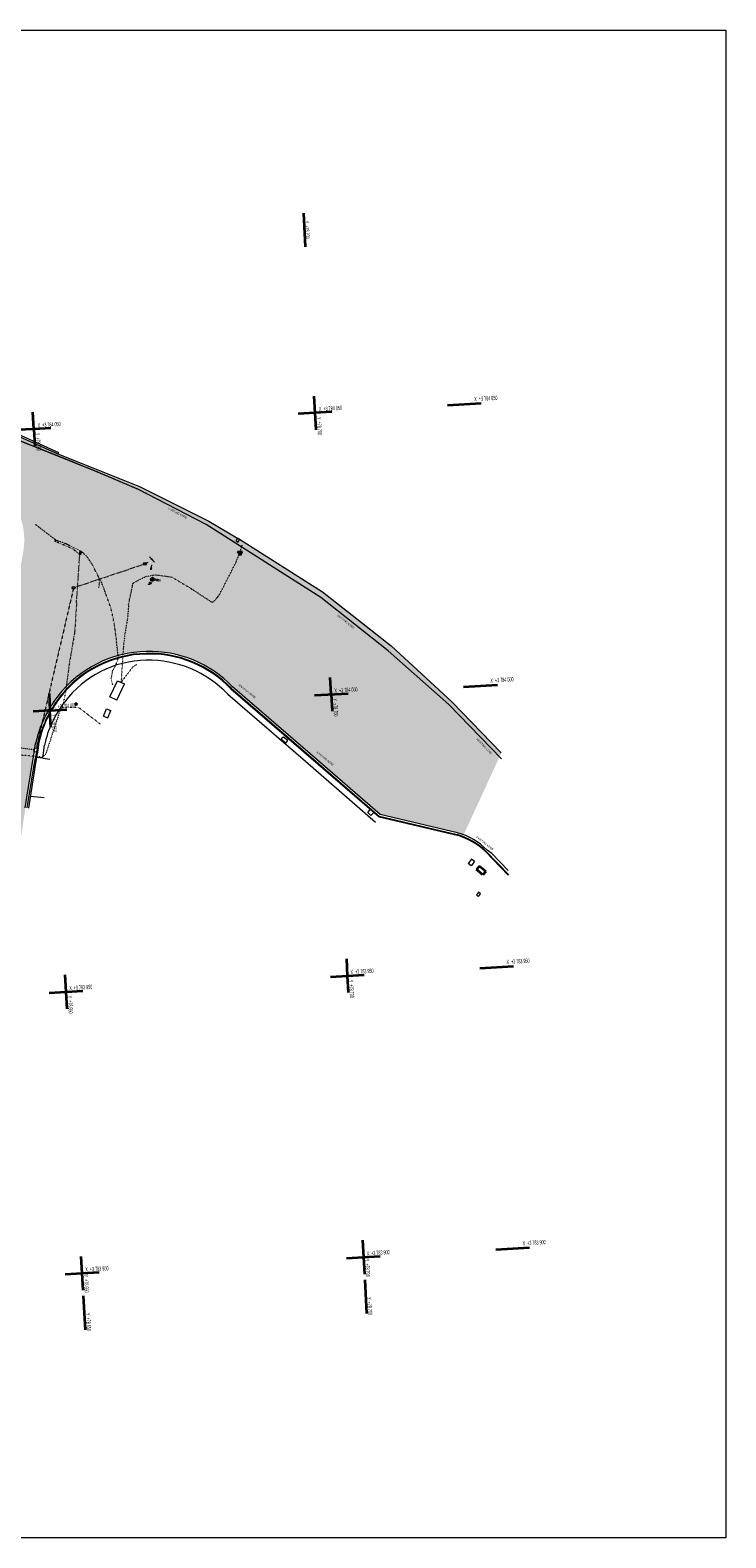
# Model space of a CAD drawing. Header units: millimetres. Extents: x -738537 to 1850049, y -250217 to 604013.
# Tile 176 of 220: x -17193 to 106296, y -126378 to 141062. Entities that reach past the tile are written whole.
import ezdxf

# ---------------------------------------------------------------- set-up
doc = ezdxf.new("R2010")
doc.units = ezdxf.units.MM
doc.header["$MEASUREMENT"] = 0
doc.set_wipeout_variables(frame=1)
doc.linetypes.add('DOT', pattern=[0.25, 0, -0.25])
doc.linetypes.add('Wipeout_Contour', pattern=[1000, 0, -1000])
for name, color, linetype, lineweight in [('0_Pen_No__161', 1, 'Continuous', 5), ('A_SITE 3D_Pen_No__128', 9, 'Continuous', 0), ('A_SURVEY_Pen_No__6', 7, 'Continuous', 5), ('BENCH MARK_Pen_No__2', 1, 'Continuous', 25), ('BUILDING_Pen_No__1', 214, 'Continuous', 35), ('BUILDING_Pen_No__15', 7, 'Continuous', 20), ('BUILDING_Pen_No__2', 1, 'Continuous', 25), ('BUILDING_Pen_No__3', 30, 'Continuous', 15), ('ELECTRICAL LINE_Pen_No__1', 214, 'Continuous', 35), ('GRID_Pen_No__1', 214, 'Continuous', 35), ('GRID_Pen_No__3', 30, 'Continuous', 15), ('GRID_Pen_No__6', 7, 'Continuous', 5), ('ROAD_Pen_No__8', 255, 'Continuous', 0), ('SEWER LINE_Pen_No__1', 214, 'Continuous', 35), ('SEWER LINE_Pen_No__4', 5, 'Continuous', 5), ('SPLITPOLE FENCE_Pen_No__2', 1, 'Continuous', 25), ('STORMWATER LINE_Pen_No__15', 7, 'Continuous', 20), ('STORMWATER LINE_Pen_No__3', 30, 'Continuous', 15), ('TOPO_Pen_No__1', 214, 'Continuous', 35), ('TOPO_Pen_No__15', 7, 'Continuous', 20), ('TOPO_Pen_No__3', 30, 'Continuous', 15), ('WATER LINE_Pen_No__3', 30, 'Continuous', 15)]:
    doc.layers.add(name, color=color, linetype=linetype, lineweight=lineweight)
for name, color, linetype, lineweight, true_color in [('ELECTRICAL LINE_Pen_No__33', 7, 'Continuous', 0, 0xffaffa), ('TELKOM LINE_Pen_No__7', 7, 'Continuous', 5, 0x9f07ff), ('TOPO_Pen_No__33', 7, 'Continuous', 0, 0xffaffa)]:
    doc.layers.add(name, color=color, linetype=linetype, lineweight=lineweight, true_color=true_color)
doc.styles.add('GENERATED_STYLE_1', font='GOTHIC.TTF')
doc.styles.add('GENERATED_STYLE_2', font='arial.ttf')

msp = doc.modelspace()

# ---------------------------------------------------------------- linework, layer by layer
at = {"layer": '0_Pen_No__161', "color": 1, "linetype": 'Continuous', "lineweight": 5}
msp.add_lwpolyline([(-261642.1, 141061.5), (106295.6, 141061.5), (106295.6, -126378.5), (-261642.1, -126378.5)], close=True, dxfattribs=at)
at = {"layer": 'BENCH MARK_Pen_No__2', "color": 1, "linetype": 'Continuous', "lineweight": 25}
for p, q in [((20453.6, 48583.8), (19634.5, 48536.9)), ((20084.6, 47851.2), (19634.5, 48537)), ((20453.6, 48583.8), (20084.6, 47851.2))]:
    msp.add_line(p, q, dxfattribs=at)
at = {"layer": 'BUILDING_Pen_No__1', "color": 214, "linetype": 'Continuous', "lineweight": 35}
for p, q in [((62519.4, -7221.6), (62016, -7825.2)), ((63162.5, -8781.3), (62016, -7825.2)), ((63665.9, -8177.6), (62519.4, -7221.6)), ((63665.9, -8177.6), (63162.5, -8781.3))]:
    msp.add_line(p, q, dxfattribs=at)
at = {"layer": 'BUILDING_Pen_No__15', "color": 7, "linetype": 'Continuous', "lineweight": 20}
msp.add_line((-12378.6, 65539.4), (-22586.8, 69593), dxfattribs=at)
at = {"layer": 'BUILDING_Pen_No__2', "color": 1, "linetype": 'Continuous', "lineweight": 25}
for p, q in [((-9109.8, 21512.2), (-9298.7, 21501.4)), ((-9232.1, 21692.4), (-9090.9, 21566.5)), ((-9210.5, 21319.2), (-9084.8, 21460.4)), ((-9177.7, 21566.4), (-9105.8, 21541.3)), ((-9102.5, 21483.8), (-9170.9, 21450.7)), ((-9067.6, 21584.2), (-9100.8, 21653)), ((-9084.6, 21373.6), (-9059.6, 21445.5)), ((-9039.2, 21591.6), (-9050, 21780.2)), ((-9019.7, 21252.6), (-9030.5, 21441.5)), ((-9010, 21587.5), (-8984.5, 21660.7)), ((-8969, 21380.1), (-9002.2, 21448.8)), ((-8984.8, 21572.6), (-8858.9, 21714)), ((-8978.7, 21466.5), (-8837.5, 21340.6)), ((-8898.5, 21582.5), (-8967.1, 21549.3)), ((-8963.8, 21491.8), (-8891.9, 21466.7)), ((-8770.9, 21531.6), (-8959.7, 21520.8))]:
    msp.add_line(p, q, dxfattribs=at)
msp.add_circle((-9034.8, 21516.5), 75.2, dxfattribs=at)
at = {"layer": 'BUILDING_Pen_No__3', "color": 30, "linetype": 'Continuous', "lineweight": 15}
for p, q in [((42744.7, 2274.5), (43175.4, 2800)), ((43784.2, 2313.9), (43175.4, 2800)), ((42744.7, 2274.5), (43304.1, 1775.6)), ((43304.1, 1775.6), (43784.2, 2313.9))]:
    msp.add_line(p, q, dxfattribs=at)
at = {"layer": 'ELECTRICAL LINE_Pen_No__1', "color": 18, "linetype": 'DOT', "lineweight": 18, "true_color": 0x000000}
for p, q in [((-16282.6, 53416.6), (-12543.7, 50565.5)), ((-16282.6, 53416.6), (-12543.7, 50565.5)), ((-9621.8, 49039.9), (-12897.4, 50445.1)), ((-9621.8, 49039.9), (-12897.4, 50445.1)), ((-10896.3, 49958.6), (-12543.7, 50565.5)), ((-10896.3, 49958.6), (-12543.7, 50565.5)), ((-8250.6, 48707.7), (-10896.3, 49958.6)), ((-8250.6, 48707.7), (-10896.3, 49958.6)), ((-8666.4, 48273.2), (-9621.8, 49039.9)), ((-8666.4, 48273.2), (-9621.8, 49039.9)), ((-8394, 47888.2), (-8666.4, 48273.2)), ((-8394, 47888.2), (-8666.4, 48273.2)), ((-7142.9, 47729.4), (-8250.6, 48707.7)), ((-7142.9, 47729.4), (-8250.6, 48707.7)), ((19387.4, 46733), (20469.7, 49699.7)), ((19387.4, 46733), (20469.7, 49699.7)), ((-8963.1, 39451.9), (-8394, 47888.2)), ((-8963.1, 39451.9), (-8394, 47888.2)), ((-6081.9, 46167.4), (-7142.9, 47729.4)), ((-6081.9, 46167.4), (-7142.9, 47729.4)), ((-4972.2, 43927.1), (-6081.9, 46167.4)), ((-4972.2, 43927.1), (-6081.9, 46167.4)), ((16332.4, 40778.8), (19387.4, 46733)), ((16332.4, 40778.8), (19387.4, 46733)), ((-4993.7, 42203.1), (-4859.7, 43012.1)), ((-4993.7, 42203.1), (-4859.7, 43012.1)), ((-4503.7, 43092.5), (-4972.2, 43927.1)), ((-4859.7, 43012.1), (-4972.2, 43927.1)), ((-4503.7, 43092.5), (-4972.2, 43927.1)), ((-4859.7, 43012.1), (-4972.2, 43927.1)), ((-3710.3, 40954.3), (-4503.7, 43092.5)), ((-3710.3, 40954.3), (-4503.7, 43092.5)), ((995.3, 42565.7), (1027, 42888.1)), ((995.3, 42565.7), (1027, 42888.1)), ((1027, 42888.1), (1285.1, 43103.2)), ((1027, 42888.1), (1285.1, 43103.2)), ((1285.1, 43103.2), (3182.8, 44073.1)), ((1285.1, 43103.2), (3182.8, 44073.1)), ((5036.6, 44409.6), (3182.8, 44073.1)), ((5036.6, 44409.6), (3182.8, 44073.1)), ((8076, 43982.5), (5036.6, 44409.6)), ((8076, 43982.5), (5036.6, 44409.6)), ((8076, 43982.5), (11478, 41943.4)), ((8076, 43982.5), (11478, 41943.4)), ((-2813, 38401.4), (-3710.3, 40954.3)), ((-2813, 38401.4), (-3710.3, 40954.3)), ((286.4, 39199.8), (995.3, 42565.7)), ((286.4, 39199.8), (995.3, 42565.7)), ((11478, 41943.4), (14943.6, 39667.7)), ((11478, 41943.4), (14943.6, 39667.7)), ((15542.9, 39872.2), (16332.4, 40778.8)), ((15542.9, 39872.2), (16332.4, 40778.8)), ((-8963.1, 39451.9), (-9281.9, 34345.3)), ((-8963.1, 39451.9), (-9281.9, 34345.3)), ((-2256.9, 35859), (-2813, 38401.4)), ((-2256.9, 35859), (-2813, 38401.4)), ((286.4, 39199.8), (102.9, 36805.4)), ((286.4, 39199.8), (102.9, 36805.4)), ((14943.6, 39667.7), (15297.6, 39607.8)), ((14943.6, 39667.7), (15297.6, 39607.8)), ((15297.6, 39607.8), (15542.9, 39872.2)), ((15297.6, 39607.8), (15542.9, 39872.2)), ((-1852.2, 32636.9), (-2256.9, 35859)), ((-1852.2, 32636.9), (-2256.9, 35859)), ((102.9, 36805.4), (-355.9, 34144.8)), ((102.9, 36805.4), (-355.9, 34144.8)), ((-9281.9, 34345.3), (-10272.5, 28549.3)), ((-9281.9, 34345.3), (-10272.5, 28549.3)), ((-1552.8, 29679.2), (-1852.2, 32636.9)), ((-1552.8, 29679.2), (-1852.2, 32636.9)), ((-599.9, 32107.6), (-772.5, 29864)), ((-599.9, 32107.6), (-772.5, 29864)), ((-355.9, 34144.8), (-599.9, 32107.6)), ((-355.9, 34144.8), (-599.9, 32107.6)), ((-1937.5, 28525.3), (-1552.8, 29679.2)), ((-1937.5, 28525.3), (-1552.8, 29679.2)), ((-772.5, 29864), (-1038.2, 25411.6)), ((-772.5, 29864), (-1038.2, 25411.6)), ((-10272.5, 28549.3), (-10839.3, 24099.7)), ((-10272.5, 28549.3), (-10839.3, 24099.7)), ((-2826.8, 25860.2), (-2544.7, 27408.8)), ((-2826.8, 25860.2), (-2544.7, 27408.8)), ((-2544.7, 27408.8), (-1937.5, 28525.3)), ((-2544.7, 27408.8), (-1937.5, 28525.3)), ((993.7, 28062), (-1038.2, 25411.6)), ((993.7, 28062), (-1038.2, 25411.6)), ((1243, 28256.5), (993.7, 28062)), ((1243, 28256.5), (993.7, 28062)), ((1739.1, 28515.3), (1243, 28256.5)), ((1739.1, 28515.3), (1243, 28256.5)), ((-10839.3, 24099.7), (-11465.8, 20868.6)), ((-10839.3, 24099.7), (-11465.8, 20868.6)), ((-2524, 24946), (-2826.8, 25860.2)), ((-2524, 24946), (-2826.8, 25860.2)), ((-11990.9, 20067.3), (-14439.2, 12615.3)), ((-11990.9, 20067.3), (-14439.2, 12615.3)), ((-11465.8, 20868.6), (-11990.9, 20067.3)), ((-11465.8, 20868.6), (-11990.9, 20067.3)), ((-8594.2, 20922.7), (-11465.8, 20868.6)), ((-8594.2, 20922.7), (-11465.8, 20868.6)), ((-4707.4, 17939.8), (-8594.2, 20922.7)), ((-4707.4, 17939.8), (-8594.2, 20922.7)), ((-15120.6, 12095.5), (-22455, 12837.8)), ((-15120.6, 12095.5), (-22455, 12837.8)), ((-14439.2, 12615.3), (-15120.6, 12095.5)), ((-14439.2, 12615.3), (-15120.6, 12095.5))]:
    msp.add_line(p, q, dxfattribs=at)
at = {"layer": 'ELECTRICAL LINE_Pen_No__1', "color": 18, "linetype": 'Continuous', "lineweight": 18, "true_color": 0x000000}
for p, q in [((-3024.2, 22780.9), (-1679.6, 25663.4)), ((-3024.2, 22780.9), (-1679.6, 25663.4)), ((-1775.4, 22198.3), (-430.8, 25080.8)), ((-1775.4, 22198.3), (-430.8, 25080.8)), ((-1679.6, 25663.4), (-418.8, 25107.5)), ((-1679.6, 25663.4), (-418.8, 25107.5)), ((-1775.4, 22198.3), (-3024.2, 22780.9)), ((-1775.4, 22198.3), (-3024.2, 22780.9)), ((-4162.7, 19378.3), (-3658.2, 20679.2)), ((-4162.7, 19378.3), (-3658.2, 20679.2)), ((-4162.7, 19378.3), (-3387, 19077.5)), ((-4162.7, 19378.3), (-3387, 19077.5)), ((-3658.2, 20679.2), (-2878.4, 20390.3)), ((-3658.2, 20679.2), (-2878.4, 20390.3)), ((-3387, 19077.5), (-2882.5, 20378.4)), ((-3387, 19077.5), (-2882.5, 20378.4))]:
    msp.add_line(p, q, dxfattribs=at)
at = {"layer": 'ELECTRICAL LINE_Pen_No__33', "color": 211, "linetype": 'DOT', "lineweight": 0, "true_color": 0xffaffa}
msp.add_line((-20297.4, 68792.4), (-5790.5, 62958.4), dxfattribs=at)
msp.add_line((-20297.4, 68792.4), (-5790.5, 62958.4), dxfattribs=at)
at = {"layer": 'GRID_Pen_No__1', "color": 214, "linetype": 'Continuous', "lineweight": 35}
for p, q in [((31704.7, 102632.4), (31362.1, 108622.6)), ((33561.8, 70170.9), (33219.1, 76161.1)), ((-16527.9, 70310.2), (-16699.2, 73305.3)), ((36385.6, 73337.3), (30395.4, 72994.6)), ((62883.6, 74853.2), (56893.4, 74510.5)), ((-16527.9, 70310.2), (-19523, 70138.8)), ((-13532.8, 70481.5), (-16527.9, 70310.2)), ((-16527.9, 70310.2), (-16356.6, 67315.1)), ((36246.2, 23247.6), (36074.9, 26242.7)), ((59749.4, 24592.2), (65739.6, 24934.9)), ((-13843.5, 23386.9), (-13672.1, 20391.8)), ((33251.1, 23076.2), (39241.4, 23418.9)), ((36246.2, 23247.6), (36417.6, 20252.5)), ((-13672.1, 20391.8), (-16667.2, 20220.5)), ((-13672.1, 20391.8), (-10677, 20563.2)), ((-13500.8, 17396.7), (-13672.1, 20391.8)), ((38930.7, -23675.7), (39102, -26670.8)), ((-10816.4, -29526.6), (-10987.7, -26531.5)), ((36106.9, -26842.1), (42097.1, -26499.5)), ((39102, -26670.8), (39273.4, -29665.9)), ((62605.4, -25326.2), (68595.6, -24983.5)), ((-10816.4, -29526.6), (-7821.3, -29355.2)), ((-13811.5, -29697.9), (-10816.4, -29526.6)), ((-10645, -32521.7), (-10816.4, -29526.6)), ((41786.4, -73594.1), (42129.1, -79584.3)), ((-7789.3, -82440.1), (-8131.9, -76449.8)), ((38962.7, -76760.5), (44952.9, -76417.8)), ((65461.4, -75244.6), (71451.6, -74901.9)), ((-10955.7, -79616.3), (-7960.6, -79444.9)), ((-7960.6, -79444.9), (-4965.5, -79273.6)), ((42188.2, -80616.5), (42530.9, -86606.7)), ((-7387.5, -89462.5), (-7730.2, -83472.3))]:
    msp.add_line(p, q, dxfattribs=at)
at = {"layer": 'GRID_Pen_No__3', "color": 30, "linetype": 'Continuous', "lineweight": 15}
msp.add_line((61749.1, 74788.3), (61699.2, 74785.5), dxfattribs=at)
at = {"layer": 'ROAD_Pen_No__8', "color": 255, "linetype": 'Continuous', "lineweight": 0}
msp.add_line((19616.1, 50963), (19987.5, 50773.9), dxfattribs=at)
at = {"layer": 'SEWER LINE_Pen_No__1', "color": 214, "linetype": 'DOT', "lineweight": 35}
for p, q in [((3930.8, 42698.5), (4504.9, 43654)), ((3930.8, 42698.5), (4504.9, 43654)), ((4504.9, 43654), (5945.4, 43474.2)), ((4504.9, 43654), (5945.4, 43474.2))]:
    msp.add_line(p, q, dxfattribs=at)
at = {"layer": 'SEWER LINE_Pen_No__1', "color": 214, "linetype": 'Continuous', "lineweight": 35}
for p, q in [((3983.1, 42902.1), (4214.8, 43171.2)), ((3983.1, 42902.1), (4214.8, 43171.2)), ((4214.8, 43171.2), (4086, 42840.2)), ((4214.8, 43171.2), (4086, 42840.2))]:
    msp.add_line(p, q, dxfattribs=at)
msp.add_circle((4504.9, 43654), 239.4, dxfattribs=at)
msp.add_circle((4504.9, 43654), 239.4, dxfattribs=at)
at = {"layer": 'SEWER LINE_Pen_No__4', "color": 5, "linetype": 'Continuous', "lineweight": 5}
for p, q in [((-5785.5, 62871.6), (-12378.6, 65539.4)), ((-12268.3, 65886.3), (2236.2, 60095.2)), ((1902.5, 59625.4), (-5785.5, 62871.6)), ((14049.6, 53369), (1902.5, 59625.4)), ((2236.2, 60095.2), (14525.1, 53987.1)), ((14525.1, 53987.1), (19616.1, 50963)), ((34381.9, 40429.1), (14049.6, 53369)), ((19987.5, 50773.9), (34694.7, 41438.7)), ((46373.5, 30938.6), (34381.9, 40429.1)), ((34694.7, 41438.7), (46913.4, 31830.8)), ((57122, 21467), (46373.5, 30938.6)), ((46913.4, 31830.8), (57689.9, 21870.1)), ((18440.9, 24232.2), (32613.2, 11991.7)), ((18514.5, 24317.4), (32686.7, 12076.8)), ((32913.8, 12339.4), (18731, 24589.4)), ((17906.2, 23250.1), (31675.6, 11397.2)), ((66490.9, 11804), (57122, 21467)), ((57689.9, 21870.1), (66431.1, 12848.8)), ((-16623.9, 12109.7), (-16211.9, 14537.2)), ((-15941.4, 13661.2), (-16516.9, 10763.6)), ((-15814.1, 14438.3), (-15896.5, 13602.2)), ((-15694.7, 14426.6), (-15777.1, 13590.5)), ((-15744, 13362), (-15777.1, 13590.5)), ((-14958.9, 11894.4), (-14660.4, 14205.3)), ((-18063, 3122.8), (-16838, 10775.3)), ((-16516.9, 10763.6), (-17761.8, 3110)), ((-17438.3, 3058.4), (-16222.8, 10700.3)), ((-16838, 10775.3), (-16623.9, 12109.7)), ((-16222.8, 10700.3), (-15997.5, 12015.3)), ((-15997.5, 12015.3), (-15744, 13362)), ((-14958.9, 11894.4), (-15997.5, 12015.3)), ((-14958.9, 11894.4), (-13673.7, 11742)), ((31675.6, 11397.2), (44094.4, 568.8)), ((32613.2, 11991.7), (44762.4, 1498.5)), ((32686.7, 12076.8), (44835.9, 1583.6)), ((44928.1, 1928.6), (32913.8, 12339.4)), ((-14691.9, 4872.3), (-17108.1, 5131.6)), ((44762.4, 1498.5), (58580.3, -1747.6)), ((44788.1, 1608), (58606, -1638.1)), ((58685.5, -1310.9), (44928.1, 1928.6)), ((67673, -8856.6), (63634, -4643.7)), ((67754.2, -8778.7), (63715.2, -4565.8)), ((64756.7, -5010.2), (63919.2, -4377)), ((64756.7, -5010.2), (67625.8, -8031.6))]:
    msp.add_line(p, q, dxfattribs=at)
for centre, radius, start, end in [((3878.2, 10436.4), 20425.6, 91.150426, 142.307125), ((3787.3, 10645.4), 19872.2, 91.081485, 142.660868), ((3787.3, 10645.4), 19752.2, 91.081485, 142.660868), ((3986.7, 10386.7), 20140.6, 43.768138, 91.638416), ((3986.8, 10386.6), 20015.6, 43.768015, 91.638413), ((4027.2, 10503.3), 20362.3, 43.770781, 91.573343), ((3754.3, 10716.1), 18579, 91.0698, 142.858758), ((3825.3, 9877.1), 19419.2, 43.523001, 91.233106), ((4145.2, 10119.3), 20830.9, 142.065842, 167.75545), ((4100.1, 10275.8), 20345.3, 142.359686, 168.157203), ((4100.1, 10275.8), 20225.3, 142.359686, 168.157203), ((4314.4, 10060.5), 19422.2, 142.314506, 167.677986), ((55101.3, -13675.9), 12425.3, 46.628849, 73.739953), ((55101.3, -13675.9), 12537.8, 46.628849, 73.739953), ((55693.5, -12418.1), 11503.1, 44.349726, 74.923431)]:
    msp.add_arc(centre, radius, start, end, dxfattribs=at)
at = {"layer": 'SPLITPOLE FENCE_Pen_No__2', "color": 1, "linetype": 'Continuous', "lineweight": 25}
for p in [(19634.5, 48536.9), (20453.6, 48583.8), (20084.6, 47851.2)]:
    msp.add_line(p, (20057.6, 48323.9), dxfattribs=at)
at = {"layer": 'STORMWATER LINE_Pen_No__15', "color": 7, "linetype": 'DOT', "lineweight": 20}
msp.add_line((-16430, 13359.3), (-23799.4, 14532.1), dxfattribs=at)
at = {"layer": 'STORMWATER LINE_Pen_No__3', "color": 30, "linetype": 'DOT', "lineweight": 15}
for p, q in [((-9478.4, 42156.9), (3179.5, 46406.8)), ((-9478.4, 42156.9), (3179.5, 46406.8)), ((-9478.4, 42156.9), (-16126.8, 13654.8)), ((-9478.4, 42156.9), (-16126.8, 13654.8)), ((-16430, 13359.3), (-23799.4, 14532.1))]:
    msp.add_line(p, q, dxfattribs=at)
at = {"layer": 'STORMWATER LINE_Pen_No__3', "color": 30, "linetype": 'Continuous', "lineweight": 15}
for p, q in [((3707.2, 46637.3), (3179.5, 46406.8)), ((3707.2, 46637.3), (3179.5, 46406.8)), ((-16488.5, 13069), (-16404.1, 13694.8)), ((-16488.5, 13069), (-16404.1, 13694.8)), ((-15909.2, 13623.4), (-16404.1, 13694.8)), ((-15909.2, 13623.4), (-16404.1, 13694.8)), ((-15993, 13002.2), (-15908.6, 13628)), ((-15993, 13002.2), (-15908.6, 13628)), ((-15993.6, 12997.1), (-16488.5, 13069)), ((-15993.6, 12997.1), (-16488.5, 13069))]:
    msp.add_line(p, q, dxfattribs=at)
for centre in [(3179.5, 46406.8), (3179.5, 46406.8), (-9478.4, 42156.9), (-9478.4, 42156.9)]:
    msp.add_circle(centre, 239.4, dxfattribs=at)
at = {"layer": 'TELKOM LINE_Pen_No__7', "color": 190, "linetype": 'Continuous', "lineweight": 5, "true_color": 0x9f07ff}
for p, q in [((4211.9, 45331.2), (4211.5, 45686.3)), ((4211.9, 45331.2), (4211.5, 45686.3)), ((4360.2, 46201.9), (4211.9, 45331.2)), ((4360.2, 46201.9), (4211.9, 45331.2)), ((4329.8, 45666.1), (4211.9, 45331.2)), ((4329.8, 45666.1), (4211.9, 45331.2)), ((4520.7, 47071.6), (4229.4, 47274.7)), ((4520.7, 47071.6), (4229.4, 47274.7)), ((4313.7, 47360.1), (4520.7, 47071.6)), ((4313.7, 47360.1), (4520.7, 47071.6)), ((5520.6, 43527.2), (5165.8, 43511)), ((5520.6, 43527.2), (5165.8, 43511)), ((5180.7, 43630.1), (5520.6, 43527.2)), ((5180.7, 43630.1), (5520.6, 43527.2)), ((27796.8, 15642.6), (27373, 15347.9)), ((27373, 15347.9), (28168, 14582)), ((28521.7, 15053), (27796.8, 15642.6)), ((28168, 14582), (28521.7, 15053))]:
    msp.add_line(p, q, dxfattribs=at)
at = {"layer": 'TOPO_Pen_No__1', "color": 214, "linetype": 'DOT', "lineweight": 35}
for p, q in [((-12543.7, 50565.5), (-12897.4, 50445.1)), ((-8250.6, 48707.7), (-8394, 47888.2))]:
    msp.add_line(p, q, dxfattribs=at)
at = {"layer": 'TOPO_Pen_No__15', "color": 7, "linetype": 'Continuous', "lineweight": 20}
for p, q in [((-22426.9, 70473.5), (-12268.3, 65886.3)), ((-22059.8, 70637), (-12144.8, 66159.7)), ((-12144.8, 66159.7), (-12268.3, 65886.3)), ((61166.7, -5986.8), (60538.4, -6751.9)), ((61074.4, -7192), (60538.4, -6751.9)), ((61702.7, -6426.9), (61064.9, -7184.6)), ((61702.7, -6426.9), (61166.7, -5986.8))]:
    msp.add_line(p, q, dxfattribs=at)
at = {"layer": 'TOPO_Pen_No__3', "color": 30, "linetype": 'Continuous', "lineweight": 15}
for p, q in [((19616.1, 50963), (19344.6, 50456.6)), ((19987.5, 50773.9), (19616.1, 50963)), ((19355.2, 50450.6), (19726.6, 50261.5)), ((19726.6, 50261.5), (19987.5, 50773.9)), ((62403.3, -11845.7), (62005, -12306.4)), ((62352.8, -12607.1), (62005, -12306.4)), ((62367.4, -12619.1), (62751.1, -12146.4)), ((62751.1, -12146.4), (62403.3, -11845.7))]:
    msp.add_line(p, q, dxfattribs=at)
at = {"layer": 'TOPO_Pen_No__33', "color": 211, "linetype": 'DOT', "lineweight": 0, "true_color": 0xffaffa}
for p, q in [((-5790.5, 62958.4), (2041.5, 59611.3)), ((2041.5, 59611.3), (3718.2, 58753.7))]:
    msp.add_line(p, q, dxfattribs=at)
at = {"layer": 'WATER LINE_Pen_No__3', "color": 30, "linetype": 'Continuous', "lineweight": 15}
msp.add_line((4879.6, 46717.5), (3972.1, 47612.9), dxfattribs=at)
msp.add_line((4879.6, 46717.5), (3972.1, 47612.9), dxfattribs=at)

# ---------------------------------------------------------------- texts
at = {"layer": 'GRID_Pen_No__6', "color": 7, "linetype": 'Continuous', "lineweight": 5, "char_height": 750, "attachment_point": 7, "style": 'GENERATED_STYLE_2'}
for s, insert, rotation in [('\\A1;{\\W0.500000x;\\pql;\\fArial|b0|i0|c0|p34;Y  +78 700}', (31487.3, 107218.3), 273.274249), ('\\A1;{\\W0.500000x;\\pql;\\fArial|b0|i0|c0|p34;X  +3 784 050}', (61676.7, 75229.2), 3.274249), ('\\A1;{\\W0.500000x;\\pql;\\fArial|b0|i0|c0|p34;Y  +78 700}', (33678.9, 72409.7), 273.274249), ('\\A1;{\\W0.500000x;\\pql;\\fArial|b0|i0|c0|p34;X  +3 784 050}', (34083.7, 73450.3), 3.274249), ('\\A1;{\\W0.500000x;\\pql;\\fArial|b0|i0|c0|p34;Y  +78 650}', (-16242.2, 69603.2), 273.274249), ('\\A1;{\\W0.500000x;\\pql;\\fArial|b0|i0|c0|p34;X  +3 784 050}', (-15834.7, 70594.5), 3.274249), ('\\A1;{\\W0.500000x;\\pql;\\fArial|b0|i0|c0|p34;X  +3 784 000}', (36842.1, 23526.3), 3.274249), ('\\A1;{\\W0.500000x;\\pql;\\fArial|b0|i0|c0|p34;X  +3 784 000}', (64532.5, 25310.8), 3.274249), ('\\A1;{\\W0.500000x;\\pql;\\fArial|b0|i0|c0|p34;X  +3 784 000}', (-13076.3, 20670.6), 3.274249), ('\\A1;{\\W0.500000x;\\pql;\\fArial|b0|i0|c0|p34;Y  +78 700}', (36534.7, 22491.3), 273.274249), ('\\A1;{\\W0.500000x;\\pql;\\fArial|b0|i0|c0|p34;Y  +78 650}', (-13386.5, 19684.8), 273.274249), ('\\A1;{\\W0.500000x;\\pql;\\fArial|b0|i0|c0|p34;X  +3 783 950}', (67388.2, -24607.6), 3.274249), ('\\A1;{\\W0.500000x;\\pql;\\fArial|b0|i0|c0|p34;X  +3 783 950}', (39697.9, -26392), 3.274249), ('\\A1;{\\W0.500000x;\\pql;\\fArial|b0|i0|c0|p34;X  +3 783 950}', (-10220.5, -29247.8), 3.274249), ('\\A1;{\\W0.500000x;\\pql;\\fArial|b0|i0|c0|p34;Y  +78 700}', (39390.5, -27427.1), 273.274249), ('\\A1;{\\W0.500000x;\\pql;\\fArial|b0|i0|c0|p34;Y  +78 650}', (-10530.7, -30233.5), 273.274249), ('\\A1;{\\W0.500000x;\\pql;\\fArial|b0|i0|c0|p34;X  +3 783 900}', (70244, -74526), 3.274249), ('\\A1;{\\W0.500000x;\\pql;\\fArial|b0|i0|c0|p34;Y  +78 700}', (42221.4, -76910.8), 273.274249), ('\\A1;{\\W0.500000x;\\pql;\\fArial|b0|i0|c0|p34;X  +3 783 900}', (42553.6, -76310.4), 3.274249), ('\\A1;{\\W0.500000x;\\pql;\\fArial|b0|i0|c0|p34;Y  +78 650}', (-7699.8, -79717.3), 273.274249), ('\\A1;{\\W0.500000x;\\pql;\\fArial|b0|i0|c0|p34;X  +3 783 900}', (-7364.7, -79166.2), 3.274249), ('\\A1;{\\W0.500000x;\\pql;\\fArial|b0|i0|c0|p34;Y  +78 700}', (42610.1, -83704.7), 273.274249), ('\\A1;{\\W0.500000x;\\pql;\\fArial|b0|i0|c0|p34;Y  +78 650}', (-7311.1, -86511.2), 273.274249)]:
    msp.add_mtext(s, dxfattribs=dict(at, insert=insert, rotation=rotation))

# ---------------------------------------------------------------- next in the draw order: wipeouts: each hides what was drawn before it
at = {"color": 7, "linetype": 'Wipeout_Contour', "lineweight": 5, "ltscale": 224582.775405}
msp.add_wipeout([(7592.5, 56477.8), (10627.1, 54881.2), (10334.7, 54325.5), (7300.1, 55922.1)], dxfattribs=at).dxf.layer = 'A_SURVEY_Pen_No__6'
at = {"color": 7, "linetype": 'Wipeout_Contour', "lineweight": 5, "ltscale": 212335.806996}
msp.add_wipeout([(37691.3, 37450.2), (40383.8, 35326.9), (39995, 34833.8), (37302.5, 36957.1)], dxfattribs=at).dxf.layer = 'A_SURVEY_Pen_No__6'
at = {"color": 7, "linetype": 'Wipeout_Contour', "lineweight": 5, "ltscale": 127954.810266}
msp.add_wipeout([(20189.2, 25076.1), (22881.6, 22952.7), (22492.8, 22459.7), (19800.3, 24583)], dxfattribs=at).dxf.layer = 'A_SURVEY_Pen_No__6'
at = {"color": 7, "linetype": 'Wipeout_Contour', "lineweight": 5, "ltscale": 259868.122575}
msp.add_wipeout([(62455.3, 15474.8), (64834.3, 13005.3), (64382, 12569.7), (62003, 15039.1)], dxfattribs=at).dxf.layer = 'A_SURVEY_Pen_No__6'
at = {"color": 7, "linetype": 'Wipeout_Contour', "lineweight": 5, "ltscale": 148528.785142}
msp.add_wipeout([(34012.5, 13147.8), (36705, 11024.5), (36316.2, 10531.4), (33623.7, 12654.8)], dxfattribs=at).dxf.layer = 'A_SURVEY_Pen_No__6'
at = {"color": 7, "linetype": 'Wipeout_Contour', "lineweight": 5, "ltscale": 254380.956097}
msp.add_wipeout([(62356.8, -1847.6), (65049.3, -3970.9), (64660.4, -4464), (61967.9, -2340.7)], dxfattribs=at).dxf.layer = 'A_SURVEY_Pen_No__6'

# ---------------------------------------------------------------- next in the draw order: hatches: boundary and pattern name
at = {"layer": 'A_SITE 3D_Pen_No__128', "linetype": 'Continuous', "lineweight": 0}
h = msp.add_hatch(dxfattribs=at)
h.set_pattern_fill('HATCH__STONE', color=9, style=0, pattern_type=2)
h.set_pattern_definition([(45, (20053.95, 1383.6), (-111.36932, 111.36932), [0, -105, 0, -157.5]), (110, (20403.95, 1383.6), (148.00159, 53.86817), [0, -77, 0, -133])])
h.paths.add_polyline_path([(-92399.2, 91976.2), (-92399.2, 86367.7), (-92211.2, 83105.1), (-91702.8, 81394), (-88495.8, 78785.4), (-83985.4, 74467.2), (-77386.9, 72674, -0.49036605), (-77693.6, 68304.7), (-77677.9, 68281.3), (-81731.7, 64700.4), (-82669.2, 58112.6), (-81098.6, 49918.9), (-81932.9, 43841.4), (-72744.5, 41287), (-70898.9, 49057.7), (-70640.2, 50105.4), (-75881.1, 51427.5), (-78565.6, 57816.5), (-78083, 63212.9), (-74828.2, 66023.3), (-69857.4, 69302.6), (-67249.5, 71515.2), (-33839.8, 64542.7), (-26294, 62204.9, -0.37059329), (-18479.5, 48222.7), (-20516, 36464.5), (-31678.4, -32829.8), (-23762.3, -34072.4), (-16488.5, 13069), (-16126.8, 13654.8, -0.61216982), (18400.2, 24926.8), (44928.1, 1928.6), (59754.9, -1655.8), (66431.1, 12848.8, 0.05261938), (34694.7, 41438.7), (14525.1, 53987.1), (2236.2, 60095.2), (-12268.3, 65886.3), (-22426.9, 70473.5), (-21400.4, 73732.7), (-34191.2, 77049), (-35844.4, 73561.5), (-45410.9, 75648.1), (-47811, 76122.9), (-53877.2, 78982.5), (-57604.9, 84607.4), (-57910.5, 85281), (-57653.5, 85995), (-59638.6, 92151.6), (-69130.1, 89157.6), (-67919, 85319.5), (-67867.6, 84420.9), (-68163.7, 82369.7), (-68528.6, 80917.5), (-68959.3, 79690.8), (-70191.6, 78471.5), (-75775.8, 78209.1), (-80162.4, 79600.8), (-81078.9, 80039.2), (-84856.4, 82687.8), (-85562.7, 83478.7, -0.11663405), (-85899.2, 84290.4), (-85899.2, 86184), (-85899.2, 91976.2)])

# ---------------------------------------------------------------- next in the draw order: texts
at = {"layer": 'A_SURVEY_Pen_No__6', "color": 7, "linetype": 'Continuous', "lineweight": 5, "char_height": 350, "attachment_point": 5, "style": 'GENERATED_STYLE_1'}
for insert, rotation in [((8962.4, 55399.3), 332.249402), ((38841.5, 36139.9), 321.740135), ((21339.4, 23765.8), 321.740135), ((63416.8, 14020.4), 313.9307), ((35162.7, 11837.6), 321.740135), ((63507, -3157.9), 321.740135)]:
    msp.add_mtext('\\A1;{\\pqc;\\fCentury Gothic|b0|i0|c0|p34;EXISTING KERB}', dxfattribs=dict(at, insert=insert, rotation=rotation))

doc.saveas('drawing.dxf')
